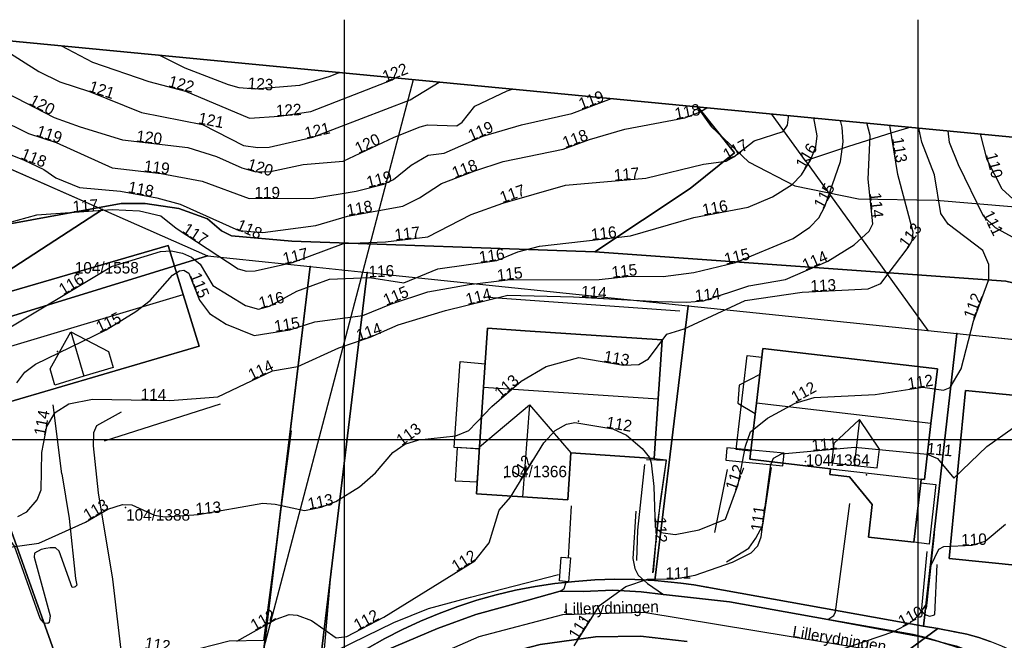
# Model space of a CAD drawing. Header units: millimetres. Extents: x 92347800 to 92626375, y 1600225090 to 1600386846.
# Tile 14 of 15: x 92471719 to 92557529, y 1600332490 to 1600386582. Entities that reach past the tile are written whole.
import ezdxf

# ---------------------------------------------------------------- set-up
doc = ezdxf.new("R2010")
doc.units = ezdxf.units.MM
doc.header["$MEASUREMENT"] = 0
for name, color, linetype in [('Adresse', 10, 'Continuous'), ('AnnenBygning', 10, 'Continuous'), ('AnnetVegarealAvgrensning', 10, 'Continuous'), ('ArealressursFlate', 10, 'Continuous'), ('ArealressursGrense', 10, 'Continuous'), ('Bestillingspolygon', 10, 'Continuous'), ('Bygning', 10, 'Continuous'), ('Bygningslinje', 10, 'Continuous'), ('Eiendomsgrense', 10, 'Continuous'), ('elveg20.v_kartverket_255_veglenke', 10, 'Continuous'), ('GatenavnTekst', 10, 'Continuous'), ('Gidtekst', 10, 'Continuous'), ('Gjerde', 10, 'Continuous'), ('GnrBnrTekst', 10, 'Continuous'), ('Hekk', 10, 'Continuous'), ('HoydeTekst', 10, 'Continuous'), ('HøydeKurve', 10, 'Continuous'), ('KantUtsnitt', 10, 'Continuous'), ('Kumlokk', 10, 'Continuous'), ('MurLoddrett', 10, 'Continuous'), ('Mønelinje', 10, 'Continuous'), ('Rutenett', 10, 'Continuous'), ('Rutenett_text', 10, 'Continuous'), ('Takkant', 10, 'Continuous'), ('Taksprang', 10, 'Continuous'), ('TaksprangBunn', 10, 'Continuous'), ('Teig', 10, 'Continuous'), ('Teiggrensepunkt', 10, 'Continuous'), ('Trapp', 10, 'Continuous'), ('Trase', 10, 'Continuous'), ('VegAnnenAvgrensning', 10, 'Continuous'), ('Vegdekkekant', 10, 'Continuous'), ('VegKjørende', 10, 'Continuous'), ('Veglenke', 10, 'Continuous'), ('Veranda', 10, 'Continuous')]:
    doc.layers.add(name, color=color, linetype=linetype)

msp = doc.modelspace()

# ---------------------------------------------------------------- linework, layer by layer
at = {"layer": 'Adresse'}
for p in [(92475023, 1600357665), (92520409, 1600351599), (92545515, 1600346909)]:
    msp.add_point(p, dxfattribs=at)
at = {"layer": 'AnnenBygning'}
msp.add_polyline3d([(92518750, 1600337660, 112710), (92518920, 1600339740, 112710), (92519730, 1600339680, 112620), (92519560, 1600337590, 112630)], close=True, dxfattribs=at)
at = {"layer": 'AnnetVegarealAvgrensning'}
for p, q in [((92475380, 1600347000, 113400), (92474650, 1600353010, 113960)), ((92475380, 1600347000, 113400), (92476040, 1600343100, 113110)), ((92519540, 1600339690, 111130), (92519810, 1600344220, 111210))]:
    msp.add_line(p, q, dxfattribs=at)
for points in [[(92478580, 1600345330, 113110), (92478160, 1600349430, 113630), (92478180, 1600350590, 113720), (92478450, 1600351200, 114120), (92480580, 1600352390, 114120)], [(92482120, 1600324200, 111030), (92481530, 1600325970, 111210), (92480830, 1600329400, 111500), (92479840, 1600337830, 112510), (92478580, 1600345330, 113110)], [(92542140, 1600334290, 110110), (92542680, 1600334650, 110130), (92542830, 1600334970, 110130), (92544070, 1600344420, 110550)], [(92525430, 1600343750, 111180), (92525160, 1600339630, 111020), (92525330, 1600338760, 110950), (92525630, 1600338160, 110950), (92526430, 1600337430, 110750), (92527840, 1600336470, 110610)], [(92476040, 1600343100, 113110), (92476570, 1600337870, 112540), (92476690, 1600337310, 112510), (92476560, 1600337160, 112500), (92476470, 1600337120, 112490), (92476280, 1600337100, 112490), (92475150, 1600340260, 112740), (92474850, 1600340550, 112740), (92474380, 1600340560, 112740), (92474000, 1600340500, 112710), (92473590, 1600340410, 112670), (92473000, 1600340100, 112650), (92472980, 1600339750, 112640), (92474360, 1600334630, 112320), (92474290, 1600334050, 112310), (92474170, 1600333960, 112280), (92473840, 1600333990, 112270), (92473510, 1600334390, 112290), (92471270, 1600340710, 112670), (92470970, 1600341090, 112700), (92470440, 1600341270, 112710)], [(92550770, 1600340230, 110180), (92550310, 1600335260, 109710), (92550360, 1600334960, 109650), (92550680, 1600334700, 109590), (92551020, 1600334600, 109500), (92551360, 1600334670, 109360), (92551470, 1600334740, 109290), (92551690, 1600339110, 109190)], [(92518830, 1600336760, 111130), (92519160, 1600337020, 111130), (92519310, 1600337480, 111130), (92519320, 1600337610, 111130)]]:
    msp.add_polyline3d(points, dxfattribs=at)
at = {"layer": 'ArealressursFlate'}
for points in [[(92451710, 1600386580), (92530820, 1600378990), (92534020, 1600374990), (92530150, 1600371860), (92521850, 1600366360), (92495450, 1600367280), (92490170, 1600367740), (92489320, 1600368180), (92488080, 1600369220), (92485580, 1600370120), (92482660, 1600370560), (92480570, 1600370570), (92459550, 1600366740)], [(92459550, 1600366740), (92480570, 1600370570), (92482660, 1600370560), (92485580, 1600370120), (92488080, 1600369220), (92489320, 1600368180), (92490170, 1600367740), (92495450, 1600367280), (92521850, 1600366360), (92557660, 1600363780), (92579700, 1600358590), (92585610, 1600358450), (92594320, 1600356490), (92600160, 1600353730), (92609890, 1600349920), (92594890, 1600311540)], [(92553050, 1600332020), (92550780, 1600332720), (92549600, 1600333000), (92542140, 1600334290), (92533580, 1600335830), (92527840, 1600336470), (92525890, 1600336720), (92523420, 1600336850), (92520820, 1600336740), (92518830, 1600336760), (92516040, 1600335990), (92511460, 1600334730), (92508130, 1600333530), (92503530, 1600331560)], [(92503530, 1600331560), (92508130, 1600333530), (92511460, 1600334730), (92516040, 1600335990), (92518830, 1600336760), (92520820, 1600336740), (92523420, 1600336850), (92525890, 1600336720), (92527840, 1600336470), (92533580, 1600335830), (92542140, 1600334290), (92549600, 1600333000), (92550780, 1600332720), (92553050, 1600332020)], [(92529880, 1600332400), (92525820, 1600332840), (92521890, 1600332800), (92517080, 1600332130)], [(92517080, 1600332130), (92521890, 1600332800), (92525820, 1600332840), (92529880, 1600332400)]]:
    msp.add_lwpolyline(points, dxfattribs=at)
msp.add_lwpolyline([(92617280, 1600370690), (92614740, 1600363500), (92611220, 1600353320), (92609890, 1600349920), (92600160, 1600353730), (92594320, 1600356490), (92585610, 1600358450), (92579700, 1600358590), (92557660, 1600363780), (92521850, 1600366360), (92530150, 1600371860), (92534020, 1600374990), (92530820, 1600378990)], close=True, dxfattribs=at)
at = {"layer": 'ArealressursGrense'}
for p, q in [((92542140, 1600334290), (92549600, 1600333000)), ((92549600, 1600333000), (92550780, 1600332720))]:
    msp.add_line(p, q, dxfattribs=at)
for points in [[(92530820, 1600378990), (92534020, 1600374990), (92530150, 1600371860), (92521850, 1600366360)], [(92521850, 1600366360), (92495450, 1600367280), (92490170, 1600367740), (92489320, 1600368180), (92488080, 1600369220), (92485580, 1600370120), (92482660, 1600370560), (92480570, 1600370570), (92459550, 1600366740), (92445210, 1600363110), (92435300, 1600362340), (92430990, 1600360290), (92417130, 1600355030), (92397130, 1600349190), (92393820, 1600349000), (92382340, 1600350610)], [(92609890, 1600349920), (92600160, 1600353730), (92594320, 1600356490), (92585610, 1600358450), (92579700, 1600358590), (92557660, 1600363780), (92521850, 1600366360)], [(92496260, 1600328420), (92503530, 1600331560), (92508130, 1600333530), (92511460, 1600334730), (92516040, 1600335990), (92518830, 1600336760)], [(92518830, 1600336760), (92520820, 1600336740), (92523420, 1600336850), (92525890, 1600336720), (92527840, 1600336470)], [(92527840, 1600336470), (92533580, 1600335830), (92542140, 1600334290)], [(92500860, 1600325210), (92502340, 1600326100), (92503330, 1600326650), (92504160, 1600327290), (92506100, 1600328330), (92509760, 1600329930), (92513170, 1600331110), (92517080, 1600332130), (92521890, 1600332800), (92525820, 1600332840), (92529880, 1600332400)], [(92550780, 1600332720), (92553050, 1600332020), (92555060, 1600331310), (92557480, 1600330130), (92559320, 1600328940)]]:
    msp.add_lwpolyline(points, dxfattribs=at)
at = {"layer": 'Bestillingspolygon'}
msp.add_lwpolyline([(92626349, 1600369817), (92451714, 1600386577), (92380721, 1600373117), (92356874, 1600346697), (92347800, 1600302329), (92365622, 1600254393), (92417025, 1600227014), (92571817, 1600225094)], close=True, dxfattribs=at)
at = {"layer": 'Bygning'}
for points in [[(92470750, 1600353240, 119770), (92469370, 1600357650, 123000), (92467980, 1600362060, 119560), (92484650, 1600366910, 119310), (92485960, 1600362640, 122980), (92487350, 1600358120, 119570)], [(92511800, 1600349350, 116920), (92512140, 1600354560, 120470), (92512480, 1600359690, 116980), (92515760, 1600359470, 116970), (92527700, 1600358680, 116970), (92527360, 1600353530, 120470), (92527020, 1600348340, 116920), (92519760, 1600348820, 116920), (92519490, 1600344740, 116980), (92515530, 1600344990, 119890), (92511530, 1600345250, 116980)], [(92550290, 1600346540, 113180), (92550250, 1600346230, 113180), (92551570, 1600346080, 112370), (92550970, 1600340880, 112370), (92549650, 1600341030, 112650), (92545690, 1600341490, 113180), (92546020, 1600344330, 113180), (92544050, 1600346740, 113180), (92542320, 1600346940, 113180), (92542390, 1600347450, 113180), (92535350, 1600348280, 116150), (92535930, 1600353170, 119580), (92536480, 1600357920, 116150), (92551710, 1600356140, 116130), (92551140, 1600351390, 119580), (92550580, 1600346500, 116150)], [(92558640, 1600354710, 114590), (92565870, 1600353990, 114590), (92569270, 1600353650, 116270), (92569500, 1600356030, 114690), (92572210, 1600355760, 114690), (92571970, 1600353380, 115180), (92575680, 1600353020, 114590), (92574170, 1600337950, 114590), (92569270, 1600338440, 117010), (92564370, 1600338920, 114590), (92564880, 1600344030, 114590), (92559600, 1600344560, 114590), (92559050, 1600338990, 111830), (92552710, 1600339620, 111890), (92554160, 1600354270, 111930), (92558550, 1600353840, 111860)]]:
    msp.add_polyline3d(points, close=True, dxfattribs=at)
at = {"layer": 'Bygningslinje'}
for points in [[(92474380, 1600356140, 120960), (92476180, 1600359370, 122770), (92479460, 1600357670, 120940), (92479860, 1600356270, 120940), (92477320, 1600355500, 122770), (92474790, 1600354740, 120960), (92474380, 1600356140, 120960)], [(92511800, 1600349350, 116920), (92516150, 1600353020, 119890), (92519760, 1600348820, 116920)], [(92546640, 1600349160, 117680), (92544920, 1600351740, 119320), (92542660, 1600349630, 117680), (92542470, 1600347970, 117680), (92544450, 1600347740, 119320), (92546450, 1600347510, 117680), (92546640, 1600349160, 117680)]]:
    msp.add_polyline3d(points, dxfattribs=at)
at = {"layer": 'Eiendomsgrense'}
for p, q in [((92444490, 1600385210), (92478930, 1600370030)), ((92540190, 1600374290), (92537250, 1600378370)), ((92540190, 1600374290), (92550860, 1600359490)), ((92478940, 1600370030), (92467620, 1600362700)), ((92478940, 1600370030), (92488090, 1600365990)), ((92464950, 1600358890), (92488090, 1600365990)), ((92488090, 1600365990), (92497030, 1600365060)), ((92492820, 1600330210), (92497030, 1600365060)), ((92497030, 1600365060), (92502010, 1600364560)), ((92502010, 1600364560), (92497690, 1600328850)), ((92502010, 1600364560), (92529980, 1600361650)), ((92527060, 1600337700), (92529980, 1600361650)), ((92529980, 1600361650), (92550860, 1600359490)), ((92550860, 1600359490), (92553380, 1600359220)), ((92464950, 1600358890), (92478890, 1600319850)), ((92553060, 1600356440), (92553380, 1600359220)), ((92553380, 1600359220), (92583030, 1600356150)), ((92550490, 1600333730), (92553060, 1600356440)), ((92531590, 1600337130), (92550490, 1600333730)), ((92550490, 1600333730), (92551740, 1600333520)), ((92551740, 1600333520), (92545270, 1600328760)), ((92553220, 1600333240), (92551740, 1600333520))]:
    msp.add_line(p, q, dxfattribs=at)
for points in [[(92549380, 1600377210), (92547740, 1600376720), (92543950, 1600375540), (92540190, 1600374290)], [(92497690, 1600328850), (92499100, 1600329880), (92500530, 1600330860), (92502010, 1600331780), (92503530, 1600332640), (92505080, 1600333440), (92506660, 1600334170), (92508270, 1600334830), (92509910, 1600335450), (92511560, 1600335980), (92513240, 1600336450), (92514930, 1600336850), (92516640, 1600337180), (92518370, 1600337440), (92520090, 1600337630), (92521840, 1600337760), (92523580, 1600337810), (92525320, 1600337790), (92527060, 1600337700)], [(92527060, 1600337700), (92528200, 1600337600), (92529330, 1600337470), (92530460, 1600337320), (92531590, 1600337130)], [(92563340, 1600327650), (92562590, 1600328420), (92561800, 1600329140), (92560970, 1600329820), (92560110, 1600330440), (92559200, 1600331010), (92558260, 1600331530), (92557300, 1600331990), (92556310, 1600332400), (92555300, 1600332740), (92554270, 1600333020), (92553220, 1600333240)]]:
    msp.add_lwpolyline(points, dxfattribs=at)
at = {"layer": 'elveg20.v_kartverket_255_veglenke'}
msp.add_polyline3d([(92545291, 1600331745, 110939), (92526127, 1600334906, 111739), (92519025, 1600334707, 112039), (92511743, 1600332791, 112239), (92504646, 1600329686, 112339)], dxfattribs=at)
at = {"layer": 'Gidtekst'}
for p in [(92476673, 1600364450), (92540217, 1600348087), (92514000, 1600346669), (92480945, 1600344061)]:
    msp.add_point(p, dxfattribs=at)
at = {"layer": 'Gjerde'}
for points in [[(92526900, 1600338370, 112000), (92527360, 1600342980, 112920), (92528080, 1600348160, 113220), (92526340, 1600348230, 113210)], [(92498870, 1600338810, 113420), (92498200, 1600331050, 112850), (92504320, 1600334030, 112890), (92507360, 1600335260, 112840), (92511020, 1600336260, 112580), (92518670, 1600338240, 112140)]]:
    msp.add_polyline3d(points, dxfattribs=at)
at = {"layer": 'Hekk'}
msp.add_line((92533370, 1600347380, 113450), (92532280, 1600341890, 113450), dxfattribs=at)
msp.add_polyline3d([(92495380, 1600350750, 114540), (92492980, 1600332480, 113060), (92489980, 1600332430, 113110), (92486120, 1600331430, 113280), (92482730, 1600329710, 113320)], dxfattribs=at)
at = {"layer": 'HøydeKurve'}
for points in [[(92468840, 1600384940, 121000), (92473390, 1600382060, 121000), (92475210, 1600381160, 121000), (92477790, 1600380310, 121000), (92482340, 1600378500, 121000), (92487650, 1600377460, 121000), (92491230, 1600375620, 121000), (92492480, 1600375440, 121000), (92493460, 1600375480, 121000), (92497260, 1600376330, 121000), (92505740, 1600379600, 121000), (92508280, 1600381150, 121000)], [(92475300, 1600384320, 122000), (92478050, 1600382870, 122000), (92482960, 1600381200, 122000), (92486180, 1600380360, 122000), (92491750, 1600378010, 122000), (92494330, 1600378160, 122000), (92497100, 1600378590, 122000), (92504180, 1600381340, 122000), (92504440, 1600381520, 122000)], [(92499620, 1600381980, 123000), (92498650, 1600381590, 123000), (92496100, 1600380850, 123000), (92492240, 1600380520, 123000), (92490850, 1600380630, 123000), (92489910, 1600380900, 123000), (92486130, 1600382350, 123000), (92483880, 1600383490, 123000)], [(92467230, 1600381930, 120000), (92474730, 1600378070, 120000), (92476980, 1600377230, 120000), (92480690, 1600376100, 120000), (92486360, 1600375430, 120000), (92488860, 1600374650, 120000), (92491070, 1600373680, 120000), (92492300, 1600373310, 120000), (92493590, 1600373350, 120000), (92496430, 1600373960, 120000), (92499920, 1600374240, 120000), (92504340, 1600376330, 120000), (92506610, 1600377240, 120000), (92507260, 1600377430, 120000), (92509830, 1600377340, 120000), (92510270, 1600377650, 120000), (92511390, 1600379050, 120000), (92514210, 1600380390, 120000), (92514640, 1600380540, 120000)], [(92469750, 1600377990, 119000), (92472490, 1600376660, 119000), (92474910, 1600375880, 119000), (92479780, 1600373680, 119000), (92484040, 1600373170, 119000), (92487630, 1600372500, 119000), (92491730, 1600371010, 119000), (92497350, 1600371020, 119000), (92501040, 1600371650, 119000), (92503440, 1600372260, 119000), (92504290, 1600372640, 119000), (92505830, 1600373890, 119000), (92507330, 1600374760, 119000), (92508700, 1600374960, 119000), (92512090, 1600376430, 119000), (92515440, 1600377420, 119000), (92519830, 1600378420, 119000), (92523290, 1600379710, 119000)], [(92469990, 1600375190, 118000), (92472110, 1600374350, 118000), (92473810, 1600373520, 118000), (92474860, 1600372810, 118000), (92476920, 1600371960, 118000), (92480500, 1600371650, 118000), (92483670, 1600371050, 118000), (92485700, 1600370490, 118000), (92490810, 1600368200, 118000), (92492900, 1600368020, 118000), (92497520, 1600368650, 118000), (92500280, 1600369470, 118000), (92505110, 1600370320, 118000), (92506550, 1600371050, 118000), (92508490, 1600372310, 118000), (92511380, 1600373400, 118000), (92513860, 1600374210, 118000), (92519080, 1600375300, 118000), (92521390, 1600376150, 118000), (92524460, 1600377030, 118000), (92529700, 1600378030, 118000), (92530970, 1600378530, 118000), (92531610, 1600378910, 118000)], [(92467280, 1600367940, 117000), (92473200, 1600369560, 117000), (92479780, 1600370040, 117000), (92482150, 1600369920, 117000), (92484030, 1600369490, 117000), (92485360, 1600368410, 117000), (92490750, 1600364870, 117000), (92491480, 1600364660, 117000), (92492250, 1600364690, 117000), (92495500, 1600365420, 117000), (92499940, 1600367080, 117000), (92503600, 1600367230, 117000), (92507290, 1600367650, 117000), (92511060, 1600369610, 117000), (92513820, 1600370590, 117000), (92519290, 1600372150, 117000), (92526300, 1600372770, 117000), (92531310, 1600373990, 117000), (92533290, 1600374250, 117000), (92533970, 1600374620, 117000), (92535730, 1600376030, 117000), (92538270, 1600376840, 117000), (92538630, 1600377400, 117000), (92538720, 1600378090, 117000), (92538690, 1600378230, 117000)], [(92469470, 1600358930, 116000), (92479720, 1600365070, 116000), (92483980, 1600366380, 116000), (92484930, 1600366430, 116000), (92485920, 1600366230, 116000), (92486690, 1600365870, 116000), (92487450, 1600365280, 116000), (92488540, 1600363410, 116000), (92491410, 1600361670, 116000), (92492530, 1600361350, 116000), (92493490, 1600361600, 116000), (92495880, 1600362910, 116000), (92498710, 1600363980, 116000), (92502200, 1600364120, 116000), (92505210, 1600363650, 116000), (92508160, 1600364870, 116000), (92513290, 1600365590, 116000), (92515140, 1600366350, 116000), (92517020, 1600366840, 116000), (92524950, 1600367740, 116000), (92530470, 1600369340, 116000), (92535220, 1600370240, 116000), (92537320, 1600371130, 116000), (92539040, 1600372220, 116000), (92539860, 1600373060, 116000), (92540630, 1600374340, 116000), (92541090, 1600375490, 116000), (92541230, 1600376460, 116000), (92540930, 1600378020, 116000)], [(92471480, 1600354930, 115000), (92472160, 1600355870, 115000), (92473100, 1600356570, 115000), (92479250, 1600359560, 115000), (92481850, 1600361160, 115000), (92483090, 1600362110, 115000), (92485040, 1600364310, 115000), (92485660, 1600364700, 115000), (92486030, 1600364740, 115000), (92486460, 1600364490, 115000), (92487390, 1600362140, 115000), (92488260, 1600360960, 115000), (92489720, 1600360040, 115000), (92492150, 1600359050, 115000), (92495270, 1600359560, 115000), (92497440, 1600360260, 115000), (92501630, 1600360790, 115000), (92504120, 1600361830, 115000), (92507280, 1600362870, 115000), (92510890, 1600363500, 115000), (92514230, 1600363900, 115000), (92522230, 1600363940, 115000), (92524880, 1600364240, 115000), (92527790, 1600364210, 115000), (92530460, 1600364550, 115000), (92534100, 1600365410, 115000), (92539130, 1600367500, 115000), (92540580, 1600368490, 115000), (92541360, 1600369320, 115000), (92541890, 1600370300, 115000), (92543250, 1600374210, 115000), (92543480, 1600375930, 115000), (92543410, 1600377210, 115000), (92543260, 1600377790, 115000)], [(92471570, 1600343290, 114000), (92472340, 1600343690, 114000), (92473250, 1600344720, 114000), (92473590, 1600345600, 114000), (92473650, 1600348850, 114000), (92474090, 1600351130, 114000), (92474820, 1600352340, 114000), (92476000, 1600353100, 114000), (92478060, 1600353510, 114000), (92484790, 1600353390, 114000), (92488990, 1600353720, 114000), (92493760, 1600355990, 114000), (92495950, 1600356360, 114000), (92499530, 1600357970, 114000), (92502270, 1600358900, 114000), (92504700, 1600359990, 114000), (92508820, 1600361240, 114000), (92514250, 1600362560, 114000), (92519990, 1600362440, 114000), (92527300, 1600362010, 114000), (92529870, 1600361960, 114000), (92531310, 1600362090, 114000), (92535260, 1600363380, 114000), (92538460, 1600363940, 114000), (92542150, 1600365540, 114000), (92544450, 1600366960, 114000), (92545750, 1600368160, 114000), (92546070, 1600368800, 114000), (92545660, 1600372690, 114000), (92545830, 1600376500, 114000), (92545550, 1600377580, 114000)], [(92467340, 1600340110, 113000), (92473400, 1600340960, 113000), (92477460, 1600342790, 113000), (92479400, 1600343920, 113000), (92480680, 1600344340, 113000), (92481480, 1600344300, 113000), (92483480, 1600343410, 113000), (92484380, 1600343260, 113000), (92487310, 1600343470, 113000), (92492900, 1600344430, 113000), (92493980, 1600344350, 113000), (92496530, 1600343800, 113000), (92497990, 1600344090, 113000), (92499280, 1600344580, 113000), (92501320, 1600345860, 113000), (92502720, 1600347090, 113000), (92504240, 1600348850, 113000), (92505280, 1600349600, 113000), (92506500, 1600349970, 113000), (92509740, 1600350300, 113000), (92510850, 1600350770, 113000), (92512860, 1600352880, 113000), (92515410, 1600355070, 113000), (92517590, 1600356360, 113000), (92520450, 1600357140, 113000), (92524350, 1600356470, 113000), (92525690, 1600356530, 113000), (92526520, 1600357030, 113000), (92528130, 1600359180, 113000), (92529640, 1600359640, 113000), (92534950, 1600362100, 113000), (92539920, 1600362840, 113000), (92545660, 1600363120, 113000), (92546780, 1600363590, 113000), (92549160, 1600366740, 113000), (92549490, 1600367330, 113000), (92549600, 1600368060, 113000), (92548260, 1600373100, 113000), (92547550, 1600377380, 113000)], [(92490650, 1600332420, 112000), (92494070, 1600334340, 112000), (92495200, 1600334740, 112000), (92495910, 1600334670, 112000), (92497160, 1600334210, 112000), (92499290, 1600332720, 112000), (92500230, 1600332810, 112000), (92503440, 1600334520, 112000), (92511390, 1600339430, 112000), (92512630, 1600341000, 112000), (92513510, 1600343840, 112000), (92514500, 1600344960, 112000), (92517400, 1600349690, 112000), (92518400, 1600350790, 112000), (92519360, 1600351330, 112000), (92520100, 1600351480, 112000), (92523420, 1600350920, 112000), (92524610, 1600350360, 112000), (92525970, 1600349210, 112000), (92526600, 1600348410, 112000), (92526760, 1600347960, 112000), (92526990, 1600345890, 112000), (92527100, 1600342340, 112000), (92527590, 1600341880, 112000), (92528830, 1600341720, 112000), (92530950, 1600342120, 112000), (92533240, 1600343060, 112000), (92534340, 1600346070, 112000), (92534980, 1600349400, 112000), (92535400, 1600350670, 112000), (92536900, 1600351850, 112000), (92539310, 1600353170, 112000), (92540970, 1600353660, 112000), (92546280, 1600353910, 112000), (92550440, 1600354550, 112000), (92552220, 1600354300, 112000), (92552800, 1600354520, 112000), (92553780, 1600356160, 112000), (92554830, 1600360320, 112000), (92556190, 1600363930, 112000), (92556180, 1600365250, 112000), (92555650, 1600366470, 112000), (92552630, 1600368750, 112000), (92552010, 1600369700, 112000), (92551450, 1600373070, 112000), (92550340, 1600375900, 112000), (92550080, 1600377140, 112000)], [(92562380, 1600365360, 111000), (92556770, 1600368450, 111000), (92555710, 1600369460, 111000), (92553530, 1600373940, 111000), (92552750, 1600375880, 111000), (92552630, 1600376900, 111000)], [(92558920, 1600370390, 110000), (92557330, 1600371820, 110000), (92556030, 1600374360, 110000), (92555450, 1600376630, 110000)], [(92520030, 1600332010, 111000), (92522240, 1600335530, 111000), (92524530, 1600337180, 111000), (92526440, 1600337830, 111000), (92528820, 1600337850, 111000), (92530580, 1600338160, 111000), (92533850, 1600339300, 111000), (92535460, 1600340110, 111000), (92536050, 1600340720, 111000), (92536350, 1600341510, 111000), (92537190, 1600347800, 111000), (92537410, 1600348370, 111000), (92538110, 1600348740, 111000), (92544500, 1600349320, 111000), (92550810, 1600348720, 111000), (92551710, 1600348330, 111000), (92553120, 1600346620, 111000), (92556000, 1600349370, 111000), (92558290, 1600351020, 111000)], [(92542870, 1600331550, 110000), (92547910, 1600333250, 110000), (92549330, 1600334010, 110000), (92550080, 1600334670, 110000), (92550800, 1600335720, 110000), (92551140, 1600338990, 110000), (92551810, 1600340430, 110000), (92552270, 1600340670, 110000), (92554720, 1600340770, 110000), (92555850, 1600341130, 110000), (92557620, 1600342600, 110000)]]:
    msp.add_polyline3d(points, dxfattribs=at)
at = {"layer": 'KantUtsnitt'}
for p, q in [((92530820, 1600378990), (92617280, 1600370690)), ((92537250, 1600378370), (92549380, 1600377210)), ((92549380, 1600377210), (92626350, 1600369820))]:
    msp.add_line(p, q, dxfattribs=at)
for points in [[(92626350, 1600369820), (92571820, 1600225090), (92417030, 1600227020), (92365620, 1600254390), (92347800, 1600302330), (92356880, 1600346700), (92380720, 1600373120), (92451710, 1600386580), (92626350, 1600369820)], [(92626350, 1600369820), (92571820, 1600225090), (92417030, 1600227020), (92365620, 1600254390), (92347800, 1600302330), (92356880, 1600346700), (92380720, 1600373120), (92451710, 1600386580), (92626350, 1600369820)], [(92425080, 1600381530), (92451710, 1600386580), (92530820, 1600378990)], [(92444490, 1600385210), (92451710, 1600386580), (92537250, 1600378370)]]:
    msp.add_lwpolyline(points, dxfattribs=at)
for points in [[(92432740, 1600382980, 127290), (92451710, 1600386580, 127290), (92626350, 1600369820, 127290), (92571820, 1600225090, 127290), (92417030, 1600227020, 127290), (92365620, 1600254390, 127290), (92347800, 1600302330, 127290), (92356880, 1600346700, 127290), (92380720, 1600373120, 127290), (92432740, 1600382980, 127290)], [(92430420, 1600382540, 124450), (92451710, 1600386580, 122140), (92617280, 1600370690, 104440)]]:
    msp.add_polyline3d(points, dxfattribs=at)
at = {"layer": 'Kumlokk'}
for p in [(92519220, 1600334940, 110990), (92520800, 1600334310, 110830)]:
    msp.add_point(p, dxfattribs=at)
at = {"layer": 'MurLoddrett'}
for p, q in [((92512140, 1600362420, 114310), (92529260, 1600361220, 113700)), ((92479100, 1600349890, 113570), (92489210, 1600353090, 113870)), ((92550740, 1600335260, 109930), (92551450, 1600341740, 110310))]:
    msp.add_line(p, q, dxfattribs=at)
for points in [[(92527020, 1600348340, 112760), (92528070, 1600348210, 112840), (92527540, 1600344620, 112670), (92527130, 1600340840, 112060), (92526930, 1600338430, 111360)], [(92526170, 1600347800, 112140), (92525560, 1600342100, 112140), (92525460, 1600339450, 111680)], [(92533330, 1600339320, 111190), (92535270, 1600340530, 111250), (92535870, 1600341400, 111250), (92536470, 1600342520, 111250), (92537230, 1600347550, 111250)]]:
    msp.add_polyline3d(points, dxfattribs=at)
at = {"layer": 'Mønelinje'}
for p, q in [((92469370, 1600357650, 123000), (92485960, 1600362640, 122980)), ((92476180, 1600359370, 122770), (92477320, 1600355500, 122770)), ((92512140, 1600354560, 120470), (92527360, 1600353530, 120470)), ((92516150, 1600353020, 119890), (92515530, 1600344990, 119890)), ((92551140, 1600351390, 119580), (92535930, 1600353170, 119580)), ((92544920, 1600351740, 119320), (92544450, 1600347740, 119320))]:
    msp.add_line(p, q, dxfattribs=at)
at = {"layer": 'Rutenett'}
for p, q in [((92500000, 1600386577), (92500000, 1600225094)), ((92550000, 1600386577), (92550000, 1600225094)), ((92347800, 1600350000), (92626349, 1600350000))]:
    msp.add_line(p, q, dxfattribs=at)
at = {"layer": 'Takkant'}
msp.add_line((92550250, 1600346230, 113180), (92550290, 1600346540, 113180), dxfattribs=at)
for points in [[(92470750, 1600353240, 119770), (92487350, 1600358120, 119570), (92485960, 1600362640, 122980), (92484650, 1600366910, 119310), (92467980, 1600362060, 119560), (92469370, 1600357650, 123000), (92470750, 1600353240, 119770)], [(92511800, 1600349350, 116920), (92511530, 1600345250, 116980), (92515530, 1600344990, 119890), (92519490, 1600344740, 116980), (92519760, 1600348820, 116920), (92527020, 1600348340, 116920), (92527360, 1600353530, 120470), (92527700, 1600358680, 116970), (92515760, 1600359470, 116970), (92512480, 1600359690, 116980), (92512140, 1600354560, 120470), (92511800, 1600349350, 116920)], [(92550290, 1600346540, 116150), (92550580, 1600346500, 116150), (92551140, 1600351390, 119580), (92551710, 1600356140, 116130), (92536480, 1600357920, 116150), (92535930, 1600353170, 119580), (92535350, 1600348280, 116150), (92542390, 1600347450, 116150)], [(92558550, 1600353840, 111860), (92554160, 1600354270, 111930), (92552710, 1600339620, 111890), (92559050, 1600338990, 111830), (92559600, 1600344560, 111830)], [(92542390, 1600347450, 113180), (92542320, 1600346940, 113180), (92544050, 1600346740, 113180), (92546020, 1600344330, 113180), (92545690, 1600341490, 113180), (92549650, 1600341030, 113180)], [(92550250, 1600346230, 112650), (92551570, 1600346080, 112370), (92550970, 1600340880, 112370), (92549650, 1600341030, 112650)], [(92518750, 1600337660, 112710), (92518920, 1600339740, 112710), (92519730, 1600339680, 112620), (92519560, 1600337590, 112630), (92518750, 1600337660, 112710)]]:
    msp.add_polyline3d(points, dxfattribs=at)
at = {"layer": 'Taksprang'}
for p, q in [((92542390, 1600347450, 116150), (92550290, 1600346540, 116150)), ((92549650, 1600341030, 113180), (92550250, 1600346230, 113180))]:
    msp.add_line(p, q, dxfattribs=at)
at = {"layer": 'TaksprangBunn'}
for p, q in [((92542390, 1600347450, 113180), (92550290, 1600346540, 113180)), ((92550250, 1600346230, 112650), (92549650, 1600341030, 112650))]:
    msp.add_line(p, q, dxfattribs=at)
at = {"layer": 'Teig'}
for points in [[(92444490, 1600385210), (92478930, 1600370030), (92478940, 1600370030), (92467620, 1600362700)], [(92492820, 1600330210), (92497030, 1600365060), (92502010, 1600364560), (92497690, 1600328850)], [(92502010, 1600331780), (92503530, 1600332640), (92505080, 1600333440), (92506660, 1600334170), (92508270, 1600334830), (92509910, 1600335450), (92511560, 1600335980), (92513240, 1600336450), (92514930, 1600336850), (92516640, 1600337180), (92518370, 1600337440), (92520090, 1600337630), (92521840, 1600337760), (92523580, 1600337810), (92525320, 1600337790), (92527060, 1600337700), (92528200, 1600337600), (92529330, 1600337470), (92530460, 1600337320), (92531590, 1600337130), (92550490, 1600333730), (92551740, 1600333520), (92545270, 1600328760)], [(92545270, 1600328760), (92551740, 1600333520), (92553220, 1600333240), (92554270, 1600333020), (92555300, 1600332740), (92556310, 1600332400)]]:
    msp.add_lwpolyline(points, dxfattribs=at)
for points in [[(92464950, 1600358890), (92467620, 1600362700), (92478940, 1600370030), (92488090, 1600365990)], [(92479680, 1600321900), (92478890, 1600319850), (92464950, 1600358890), (92488090, 1600365990), (92497030, 1600365060), (92492820, 1600330210), (92491840, 1600330250), (92490860, 1600330220), (92489890, 1600330110), (92488920, 1600329920), (92487980, 1600329670), (92487060, 1600329350), (92486160, 1600328960), (92485290, 1600328500), (92484460, 1600327970), (92483680, 1600327380), (92482930, 1600326740), (92482250, 1600326050), (92481610, 1600325300), (92481030, 1600324500), (92480520, 1600323680), (92480060, 1600322810)], [(92497690, 1600328850), (92502010, 1600364560), (92529980, 1600361650), (92527060, 1600337700), (92525320, 1600337790), (92523580, 1600337810), (92521840, 1600337760), (92520090, 1600337630), (92518370, 1600337440), (92516640, 1600337180), (92514930, 1600336850), (92513240, 1600336450), (92511560, 1600335980), (92509910, 1600335450), (92508270, 1600334830), (92506660, 1600334170), (92505080, 1600333440), (92503530, 1600332640), (92502010, 1600331780), (92500530, 1600330860), (92499100, 1600329880)], [(92531590, 1600337130), (92530460, 1600337320), (92529330, 1600337470), (92528200, 1600337600), (92527060, 1600337700), (92529980, 1600361650), (92550860, 1600359490), (92553380, 1600359220), (92553060, 1600356440), (92550490, 1600333730)], [(92439240, 1600351340), (92464950, 1600358890), (92478890, 1600319850), (92476170, 1600312760), (92475910, 1600313490), (92469030, 1600332080), (92447000, 1600325470)], [(92551740, 1600333520), (92550490, 1600333730), (92553060, 1600356440), (92553380, 1600359220), (92583030, 1600356150), (92581270, 1600351680), (92578190, 1600343910), (92574210, 1600333900), (92563340, 1600327650), (92562590, 1600328420), (92561800, 1600329140), (92560970, 1600329820), (92560110, 1600330440), (92559200, 1600331010), (92558260, 1600331530), (92557300, 1600331990), (92556310, 1600332400), (92555300, 1600332740), (92554270, 1600333020), (92553220, 1600333240)]]:
    msp.add_lwpolyline(points, close=True, dxfattribs=at)
at = {"layer": 'Teiggrensepunkt'}
for p in [(92540190, 1600374290), (92478940, 1600370030), (92488090, 1600365990), (92497030, 1600365060), (92502010, 1600364560), (92529980, 1600361650), (92550860, 1600359490), (92553380, 1600359220), (92553060, 1600356440), (92527060, 1600337700), (92531590, 1600337130), (92550490, 1600333730), (92551740, 1600333520), (92553220, 1600333240)]:
    msp.add_point(p, dxfattribs=at)
at = {"layer": 'Trapp'}
msp.add_polyline3d([(92533350, 1600349280, 112820), (92533250, 1600348180, 112820), (92538230, 1600347690, 110580), (92538330, 1600348790, 110590)], close=True, dxfattribs=at)
at = {"layer": 'Trase'}
msp.add_polyline3d([(92464740, 1600226420, 136390), (92488460, 1600314560, 131700), (92506050, 1600381370, 142340)], dxfattribs=at)
at = {"layer": 'VegAnnenAvgrensning'}
for points in [[(92518830, 1600336760, 111130), (92520820, 1600336740, 110960), (92523420, 1600336850, 110880), (92525890, 1600336720, 110760), (92527840, 1600336470, 110610)], [(92542140, 1600334290, 110110), (92550130, 1600332810, 109670), (92553320, 1600332010, 109480), (92555740, 1600331090, 109350), (92557470, 1600330100, 109240), (92559270, 1600328840, 109110), (92560790, 1600327550, 109050)]]:
    msp.add_polyline3d(points, dxfattribs=at)
at = {"layer": 'Vegdekkekant'}
for points in [[(92496260, 1600328420, 111290), (92503530, 1600331560, 111470), (92508130, 1600333530, 111420), (92511460, 1600334730, 111380), (92516040, 1600335990, 111290), (92518830, 1600336760, 111130)], [(92527840, 1600336470, 110610), (92533580, 1600335830, 110500), (92542140, 1600334290, 110110)], [(92529880, 1600332400, 110440), (92525820, 1600332840, 110660), (92521890, 1600332800, 110800), (92517080, 1600332130, 110980), (92513170, 1600331110, 111170), (92509760, 1600329930, 111270), (92506100, 1600328330, 111370), (92504160, 1600327290, 111410), (92503330, 1600326650, 111320), (92502340, 1600326100, 111320)]]:
    msp.add_polyline3d(points, dxfattribs=at)
at = {"layer": 'VegKjørende'}
for points in [[(92503530, 1600331560, 111470), (92508130, 1600333530, 111420), (92511460, 1600334730, 111380), (92516040, 1600335990, 111290), (92518830, 1600336760, 111130), (92520820, 1600336740, 110960), (92523420, 1600336850, 110880), (92525890, 1600336720, 110760), (92527840, 1600336470, 110610), (92533580, 1600335830, 110500), (92542140, 1600334290, 110110), (92550130, 1600332810, 109670), (92553320, 1600332010, 109480)], [(92529880, 1600332400, 110440), (92525820, 1600332840, 110660), (92521890, 1600332800, 110800), (92517080, 1600332130, 110980)]]:
    msp.add_polyline3d(points, dxfattribs=at)
at = {"layer": 'Veglenke'}
msp.add_polyline3d([(92530770, 1600378990, 118120), (92531990, 1600377270, 117620), (92535240, 1600374200, 116380), (92539260, 1600372110, 115530), (92544810, 1600370970, 114070), (92551580, 1600370840, 111990), (92558150, 1600370290, 109890), (92563340, 1600370110, 108710), (92569960, 1600371400, 107320), (92575600, 1600372390, 106560), (92584190, 1600373870, 105570)], dxfattribs=at)
at = {"layer": 'Veranda'}
msp.add_line((92550290, 1600346540, 114220), (92549650, 1600341030, 114220), dxfattribs=at)
for points in [[(92535430, 1600348970, 114350), (92534170, 1600349120, 114350), (92535130, 1600357310, 114350), (92536390, 1600357160, 114350)], [(92511790, 1600349180, 115220), (92509580, 1600349300, 115220), (92510100, 1600356790, 115220), (92512280, 1600356580, 115220)], [(92536210, 1600355670, 116970), (92534420, 1600354730, 116970), (92534310, 1600353150, 116970), (92535810, 1600352250, 116970)], [(92509840, 1600349290, 113190), (92509680, 1600346400, 113190), (92511600, 1600346290, 113190), (92511790, 1600349160, 113190), (92509840, 1600349290, 113190)], [(92549650, 1600341030, 114220), (92545690, 1600341490, 114220), (92546020, 1600344330, 114220), (92544050, 1600346740, 114220), (92542320, 1600346940, 114220), (92542390, 1600347450, 114220)]]:
    msp.add_polyline3d(points, dxfattribs=at)

# ---------------------------------------------------------------- texts
at = {"layer": 'GatenavnTekst'}
for rotation, p in [(1.60559, (92519182, 1600334711, 112032)), (350.6326, (92539005, 1600332781, 111201))]:
    msp.add_text('Lillerydningen', height=1000, rotation=rotation, dxfattribs=at).set_placement(p)
at = {"layer": 'GnrBnrTekst'}
for s, p in [('104/1558', (92476520, 1600364460)), ('104/1364', (92540220, 1600347690)), ('104/1366', (92513835, 1600346705)), ('104/1388', (92480990, 1600342920))]:
    msp.add_text(s, height=1000, dxfattribs=at).set_placement(p)
at = {"layer": 'HoydeTekst'}
for s, rotation, p in [('122', 21.22707, (92503573, 1600381104, 122000)), ('121', 341.76515, (92477665, 1600380351, 121000)), ('122', 345.37913, (92484610, 1600380770, 122000)), ('123', 355.47523, (92491558, 1600380574, 123000)), ('119', 20.44708, (92520655, 1600378727, 119000)), ('120', 332.76663, (92472461, 1600379238, 120000)), ('122', 3.3274, (92494078, 1600378145, 122000)), ('118', 10.80439, (92528904, 1600377878, 118000)), ('121', 348.9185, (92487219, 1600377544, 121000)), ('121', 12.60861, (92496672, 1600376199, 121000)), ('119', 23.44292, (92511059, 1600375983, 119000)), ('119', 342.13514, (92473094, 1600376465, 119000)), ('120', 353.26085, (92481850, 1600375963, 120000)), ('120', 25.30716, (92501226, 1600374858, 120000)), ('118', 20.20187, (92519248, 1600375362, 118000)), ('117', 28.55139, (92533358, 1600374287, 117000)), ('116', 58.97046, (92540130, 1600373508, 116000)), ('113', 279.4189, (92547736, 1600376256, 113000)), ('118', 338.38522, (92471733, 1600374499, 118000)), ('110', 284.3328, (92555906, 1600374845, 110000)), ('119', 353.17314, (92482509, 1600373353, 119000)), ('120', 343.25803, (92491478, 1600373557, 120000)), ('118', 20.6646, (92509622, 1600372737, 118000)), ('119', 14.26071, (92502087, 1600371916, 119000)), ('117', 5.05438, (92523542, 1600372526, 117000)), ('118', 349.28216, (92481102, 1600371536, 118000)), ('115', 61.59475, (92541736, 1600370015, 115000)), ('119', 0.10195, (92492174, 1600371011, 119000)), ('117', 19.54855, (92513779, 1600370575, 117000)), ('117', 4.17224, (92476365, 1600369791, 117000)), ('118', 9.98091, (92500321, 1600369477, 118000)), ('116', 10.72886, (92531304, 1600369498, 116000)), ('114', 276.01667, (92545789, 1600371466, 114000)), ('111', 295.94789, (92555618, 1600369649, 111000)), ('118', 335.8609, (92490519, 1600368330, 118000)), ('117', 326.70422, (92485829, 1600368102, 117000)), ('117', 6.49353, (92504443, 1600367326, 117000)), ('116', 6.47497, (92521568, 1600367356, 116000)), ('113', 52.92693, (92549057, 1600366603, 113000)), ('117', 12.65941, (92494770, 1600365256, 117000)), ('116', 7.98933, (92511824, 1600365384, 116000)), ('115', 13.29315, (92533255, 1600365210, 115000)), ('114', 23.44176, (92540194, 1600364692, 114000)), ('116', 2.29717, (92502139, 1600364118, 116000)), ('115', 6.82924, (92513377, 1600363798, 115000)), ('115', 6.45882, (92523363, 1600364068, 115000)), ('116', 30.92264, (92475508, 1600362547, 116000)), ('115', 291.59092, (92486534, 1600364302, 115000)), ('113', 2.7927, (92540657, 1600362876, 113000)), ('116', 14.59658, (92492699, 1600361394, 116000)), ('115', 22.66886, (92503655, 1600361636, 115000)), ('114', 13.66323, (92510727, 1600361704, 114000)), ('114', 356.63354, (92520622, 1600362403, 114000)), ('114', 5.15855, (92530607, 1600362027, 114000)), ('112', 69.35704, (92554868, 1600360420, 112000)), ('115', 25.92804, (92478673, 1600359280, 115000)), ('115', 9.28355, (92493985, 1600359350, 115000)), ('114', 18.74804, (92501258, 1600358556, 114000)), ('114', 25.44936, (92491928, 1600355118, 114000)), ('113', 350.25203, (92522566, 1600356777, 113000)), ('113', 40.65676, (92513623, 1600353535, 113000)), ('112', 8.74616, (92549181, 1600354356, 112000)), ('114', 358.97849, (92482257, 1600353435, 114000)), ('112', 28.71031, (92539294, 1600353161, 112000)), ('114', 79.0772, (92473922, 1600350261, 114000)), ('112', 350.42577, (92522782, 1600351028, 112000)), ('113', 35.7974, (92505002, 1600349399, 113000)), ('111', 5.18634, (92540782, 1600348983, 111000)), ('111', 354.56824, (92550739, 1600348727, 111000)), ('112', 58.48721, (92515342, 1600346334, 112000)), ('112', 69.92524, (92534123, 1600345475, 112000)), ('113', 11.23444, (92496927, 1600343879, 113000)), ('113', 30.2197, (92477633, 1600342891, 113000)), ('113', 4.09951, (92487079, 1600343453, 113000)), ('111', 82.39342, (92536407, 1600341938, 111000)), ('112', 271.77479, (92527073, 1600343213, 112000)), ('110', 2.33731, (92553791, 1600340732, 110000)), ('112', 31.6999, (92509756, 1600338421, 112000)), ('111', 0.48147, (92527998, 1600337843, 111000)), ('110', 28.15619, (92548615, 1600333627, 110000)), ('112', 29.31001, (92492194, 1600333287, 112000)), ('112', 28.04469, (92501167, 1600333309, 112000)), ('111', 57.87772, (92520325, 1600332479, 111000)), ('112', 351.67843, (92482564, 1600331788, 112000))]:
    msp.add_text(s, height=1000, rotation=rotation, dxfattribs=at).set_placement(p)
at = {"layer": 'Rutenett_text'}
for s, p in [('92500', (92500000, 1600386577)), ('92550', (92550000, 1600386577))]:
    msp.add_text(s, height=5, dxfattribs=at).set_placement(p)

doc.saveas('drawing.dxf')
